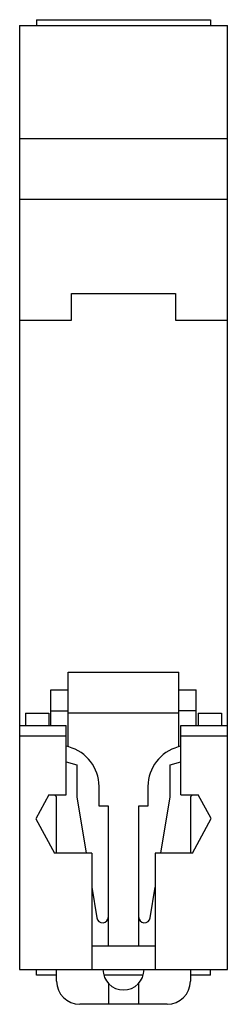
# Model space of a CAD drawing. Header units: millimetres. Extents: x 26.2 to 44, y 6.5 to 91.
import ezdxf

# ---------------------------------------------------------------- set-up
doc = ezdxf.new("R2010")
doc.units = ezdxf.units.MM
doc.header["$LTSCALE"] = 6.383201
doc.layers.get('0').update_dxf_attribs({"linetype": 'CONTINUOUS'})

msp = doc.modelspace()

# ---------------------------------------------------------------- linework, layer by layer
at = {"color": 7, "linetype": 'Continuous'}
for p, q in [((26.174, 90.532), (26.174, 9.532)), ((26.174, 90.532), (44.024, 90.532)), ((27.624, 91.032), (27.624, 90.532)), ((27.624, 91.032), (42.574, 91.032)), ((42.574, 91.032), (42.574, 90.532)), ((44.024, 9.532), (44.024, 90.532)), ((26.174, 80.832), (44.024, 80.832)), ((26.174, 75.632), (44.024, 75.632)), ((30.624, 65.232), (30.624, 67.532)), ((30.624, 67.532), (39.574, 67.532)), ((39.574, 67.532), (39.574, 65.232)), ((26.174, 65.232), (30.624, 65.232)), ((39.574, 65.232), (44.024, 65.232)), ((30.349, 35.032), (39.849, 35.032)), ((30.349, 28.63), (30.349, 35.032)), ((39.849, 28.63), (39.849, 35.032)), ((28.849, 33.532), (30.349, 33.532)), ((28.849, 30.472), (28.849, 33.532)), ((39.849, 33.532), (41.349, 33.532)), ((41.349, 30.472), (41.349, 33.532)), ((26.674, 31.532), (28.674, 31.532)), ((26.674, 31.532), (26.674, 30.472)), ((28.674, 31.532), (28.674, 30.472)), ((28.849, 31.732), (30.349, 31.732)), ((39.849, 31.532), (30.349, 31.532)), ((41.349, 31.732), (39.849, 31.732)), ((41.524, 31.532), (43.524, 31.532)), ((41.524, 31.532), (41.524, 30.472)), ((43.524, 31.532), (43.524, 30.472)), ((26.174, 30.472), (30.174, 30.472)), ((30.174, 24.521), (30.174, 30.472)), ((40.024, 30.472), (44.024, 30.472)), ((40.024, 24.521), (40.024, 30.472)), ((26.174, 29.572), (30.174, 29.572)), ((40.024, 29.572), (44.024, 29.572)), ((30.405, 28.615), (30.174, 28.677)), ((40.024, 28.677), (39.793, 28.615)), ((30.174, 27.331), (31.099, 27.084)), ((31.099, 27.084), (31.099, 24.332)), ((39.099, 27.084), (40.024, 27.331)), ((39.099, 24.332), (39.099, 27.084)), ((28.674, 24.521), (27.574, 22.444)), ((28.674, 24.521), (30.174, 24.521)), ((29.349, 24.332), (29.16, 24.521)), ((32.999, 23.532), (32.999, 25.235)), ((37.199, 25.235), (37.199, 23.532)), ((40.024, 24.521), (41.524, 24.521)), ((41.038, 24.521), (40.849, 24.332)), ((42.624, 22.491), (41.524, 24.521)), ((29.349, 19.501), (29.349, 24.332)), ((31.099, 24.332), (31.893, 19.501)), ((38.305, 19.501), (39.099, 24.332)), ((40.849, 24.332), (40.849, 19.501)), ((33.799, 23.532), (32.999, 23.532)), ((33.799, 11.532), (33.799, 23.532)), ((37.199, 23.532), (36.399, 23.532)), ((36.399, 23.532), (36.399, 11.532)), ((27.574, 22.444), (29.174, 19.501)), ((41.024, 19.501), (42.624, 22.491)), ((32.374, 19.501), (29.174, 19.501)), ((32.374, 19.501), (32.374, 9.532)), ((41.024, 19.501), (37.824, 19.501)), ((37.824, 19.501), (37.824, 9.532)), ((32.374, 16.577), (32.806, 13.951)), ((37.392, 13.951), (37.824, 16.577)), ((37.799, 11.532), (32.399, 11.532)), ((26.174, 9.532), (32.374, 9.532)), ((27.624, 9.032), (27.624, 9.532)), ((29.349, 8.532), (29.349, 9.532)), ((32.399, 9.532), (37.799, 9.532)), ((37.824, 9.532), (44.024, 9.532)), ((40.849, 9.532), (40.849, 8.532)), ((42.574, 9.032), (42.574, 9.532)), ((29.349, 9.032), (27.624, 9.032)), ((36.774, 9.032), (33.424, 9.032)), ((42.574, 9.032), (40.849, 9.032)), ((33.799, 8.333), (33.799, 6.532)), ((36.399, 8.333), (36.399, 6.532)), ((38.849, 6.532), (31.349, 6.532))]:
    msp.add_line(p, q, dxfattribs=at)
for centre, radius, start, end in [((29.499, 25.235), 3.5, 0, 75), ((40.699, 25.235), 3.5, 105, 180), ((33.299, 14.032), 0.5, 189.33574, 360), ((36.899, 14.032), 0.5, 180, 350.66426), ((32.399, 10.532), 1, 90, 92.05257), ((37.799, 10.532), 1, 87.94743, 90), ((32.399, 10.532), 1, 267.97332, 270), ((35.099, 9.532), 1.769, 180, 360), ((37.799, 10.532), 1, 270, 272.02668), ((31.349, 8.532), 2, 180, 270), ((38.849, 8.532), 2, 270, 360)]:
    msp.add_arc(centre, radius, start, end, dxfattribs=at)

doc.saveas('drawing.dxf')
